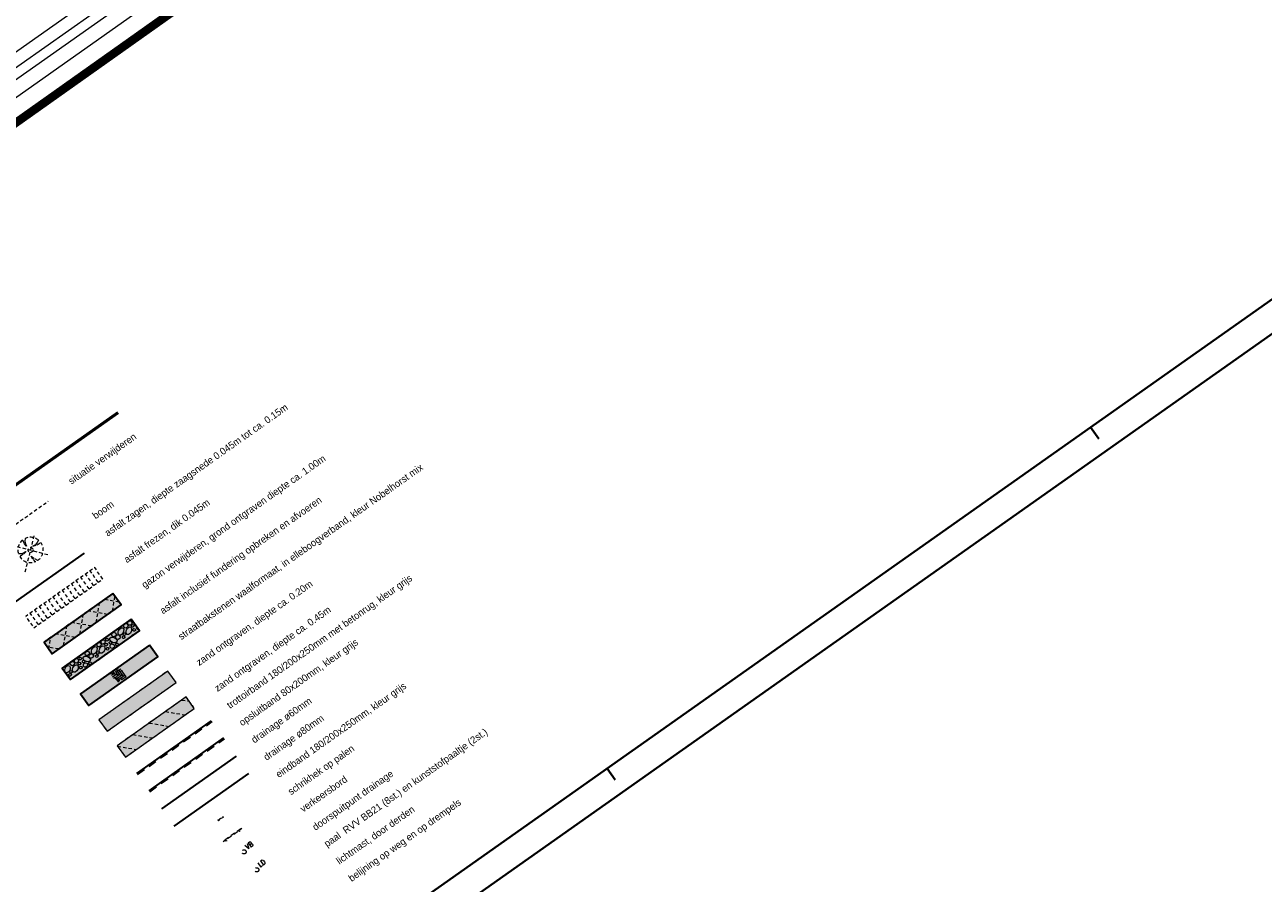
# Model space of a CAD drawing. Header units: metres. Extents: x 148425 to 149111, y 486065 to 486671.
# Tile 17 of 81: x 148662 to 148882, y 486169 to 486322. Entities that reach past the tile are written whole.
import ezdxf

# ---------------------------------------------------------------- set-up
doc = ezdxf.new("R2010")
doc.units = ezdxf.units.M
doc.header["$MEASUREMENT"] = 0
doc.linetypes.add('DGN Style 2', pattern=[1, 0.6, -0.4])
for name, color, linetype, lineweight in [('BWR-alg-details verklaring', 7, 'Continuous', 30), ('BWR-verw-asfalt zagen_GV', 6, 'zaagsnede', 30), ('BWR-verw-band-opsluit 80x200_GV', 1, '820w', 30), ('BWR-verw-band-trottoir 180¯200x250 betonrug_GV', 2, 'betonrugw', 30), ('BWR-verw-drain ø 60', 60, 'drainage60w', 30), ('BWR-verw-drain ø 80', 60, 'drainagew', 30), ('BWR-verw-situatie', 214, 'DGN Style 2', 13), ('IRP-L-VERHARDING-detaillering', 7, 'Continuous', 0), ('TOP-L-topo objecten vlak', 7, 'Continuous', 0), ('WVB-alg-onderhoek', 7, 'Continuous', 30), ('WVB-alg-werkgrens', 6, 'Continuous', 53), ('WVB-pen-dik 013', 1, 'Continuous', 0), ('WVB-pen-dik 050', 1, 'Continuous', 53), ('WVB-raster-20%', 254, 'Continuous', 30), ('WVB-raster-60%', 253, 'Continuous', 30)]:
    doc.layers.add(name, color=color, linetype=linetype, lineweight=lineweight)
doc.styles.add('Style-STANDARD', font='STANDARD.shx')
doc.styles.add('Style-WORKING', font='WORKING.shx')
doc.linetypes.add('820w', pattern='A,2.1,["v",Style-WORKING,S=0.499998,R=0,X=-0.132,Y=-0.187],0.9,-0.4,0.4,-0.4,0.4,-0.4,0.4,-0.4', length=5.8)
doc.linetypes.add('betonrugw', pattern='A,1,-1.1,["v",Style-WORKING,S=0.499998,R=0,X=-0.132,Y=-0.187],-2.1', length=4.2)
doc.linetypes.add('drainage60w', pattern='A,2.1,["V",Style-WORKING,S=0.700002,R=0,X=-0.228,Y=-0.367],2.9,-0.32,0.02,-0.32,1,-0.32,5', length=11.98)
doc.linetypes.add('drainagew', pattern='A,2.1,["V",Style-WORKING,S=0.700002,R=0,X=-0.228,Y=-0.367],2.9,-0.32,0.02,-0.32,0.4,-0.32,0.05,-0.32', length=6.75)
doc.linetypes.add('zaagsnede', pattern='A,-0.15,[15,dgnlstyle-CivielV8i.shx,S=0.002381,R=0,X=0,Y=0],-0.15', length=0.3)

# ---------------------------------------------------------------- blocks, each defined once
blk = doc.blocks.new('BB')
at = {"layer": 'BWR-verw-situatie'}
for p, q in [((-2.78, 2.86), (2, -2.12)), ((-2.39, -2.14), (2.6, 2.51)), ((0.04, 1.51), (0.03, 2.25)), ((-2.25, -0.11), (-1.59, 0.33)), ((-1.97, 0.45), (-2.22, 0.33)), ((-1.67, 0.54), (-1.97, 0.45)), ((-0.92, 0.54), (-1.67, 0.54)), ((-1.59, 0.33), (-0.92, 0.54)), ((0.03, 2.01), (0.03, 2.18)), ((0.2, 0.8), (0.04, 1.51)), ((0.28, 1.47), (0.2, 0.8)), ((0.37, 1.8), (0.28, 1.47)), ((0.64, 2.15), (0.37, 1.8)), ((0.96, 0.26), (1.47, 0.3)), ((1.38, 0.17), (0.96, 0.26)), ((1.88, 0.01), (1.38, 0.17)), ((1.47, 0.3), (2.24, 0.24)), ((2.23, -0.29), (1.88, 0.01)), ((1.97, 0.26), (2.13, 0.26)), ((0.34, -0.71), (0.13, -1.51)), ((0.13, -1.51), (0.14, -2.25)), ((0.3, -1.21), (0.34, -0.71)), ((0.47, -1.71), (0.3, -1.21)), ((0.74, -2.12), (0.47, -1.71))]:
    blk.add_line(p, q, dxfattribs=at)
blk.add_circle((0, 0), 0.435, dxfattribs=at)
for start, end in [(89.1895, 171.7267), (6.0847, 73.4014), (182.8775, 273.4885), (289.3087, 352.437)]:
    blk.add_arc((0, 0), 2.25, start, end, dxfattribs=at)
blk = doc.blocks.new('121_1')
at = {"color": 0, "linetype": 'ByBlock', "lineweight": -2}
blk.add_circle((0, 0), 0.25, dxfattribs=at)
at = {"color": 0, "linetype": 'ByBlock', "lineweight": -2, "style": 'Style-STANDARD'}
blk.add_text('LD', height=0.6, dxfattribs=at).set_placement((0.483, 0))
blk = doc.blocks.new('dikformaat')
at = {"layer": 'IRP-L-VERHARDING-detaillering', "color": 7, "linetype": 'Continuous', "lineweight": 0}
for p, q in [((0.133, 0.333), (0, 0.333)), ((0, 0.267), (0.133, 0.267)), ((0.067, 0.2), (0, 0.2)), ((0, 0.133), (0, 0.2)), ((0, 0), (0, 0.133)), ((0, 0), (0.2, 0)), ((0.067, 0.2), (0.067, 0.267)), ((0.067, 0), (0.067, 0.2)), ((0.067, 0.067), (0.267, 0.067)), ((0.133, 0.267), (0.133, 0.333)), ((0.133, 0.333), (0.2, 0.333)), ((0.133, 0.067), (0.133, 0.267)), ((0.133, 0.133), (0.334, 0.133)), ((0.2, 0.333), (0.2, 0.4)), ((0.2, 0.333), (0.2, 0.267)), ((0.2, 0.133), (0.2, 0.267)), ((0.2, 0.2), (0.334, 0.2)), ((0.267, 0.2), (0.267, 0.4)), ((0.267, 0.267), (0.4, 0.267)), ((0.267, 0), (0.267, 0.067)), ((0.267, 0.067), (0.334, 0.067)), ((0.334, 0.267), (0.334, 0.4)), ((0.4, 0.333), (0.334, 0.333)), ((0.4, 0.2), (0.334, 0.2)), ((0.4, 0.133), (0.334, 0.133)), ((0.334, 0), (0.334, 0.133)), ((0.4, 0.333), (0.4, 0.4)), ((0.4, 0.067), (0.4, 0.133)), ((0.2, 0), (0.267, 0))]:
    blk.add_line(p, q, dxfattribs=at)
blk = doc.blocks.new('DIKF01')
at = {"layer": 'IRP-L-VERHARDING-detaillering', "xscale": 2, "yscale": 2, "zscale": 2, "rotation": 90}
blk.add_blockref('dikformaat', (0, 0), dxfattribs=at)
blk = doc.blocks.new('EINDB')
at = {"layer": 'BWR-verw-situatie'}
for p, q in [((0, 0.2), (1, 0)), ((1, 0.2), (0, 0)), ((0, 0), (0, 0.2)), ((1, 0), (1, 0.2))]:
    blk.add_line(p, q, dxfattribs=at)
blk = doc.blocks.new('14_1')
at = {"color": 0, "linetype": 'ByBlock', "lineweight": -2}
blk.add_circle((0, 0), 0.25, dxfattribs=at)
at = {"color": 0, "linetype": 'ByBlock', "lineweight": -2, "style": 'Style-STANDARD'}
blk.add_text('VB', height=0.6, dxfattribs=at).set_placement((0.483, 0))
blk = doc.blocks.new('SCHRIK_1')
at = {"layer": 'BWR-verw-situatie'}
for p, q in [((0.5, 0.23), (0.52, 0.25)), ((2.5, 0.25), (2.5, 0.25))]:
    blk.add_line(p, q, dxfattribs=at)
at = {"layer": 'BWR-verw-situatie', "flags": 128}
blk.add_lwpolyline([(0, 0.1), (0.5, 0.1), (0.5, 0.25), (0.65, 0.25), (0.65, 0.1), (2.5, 0.1), (2.5, 0.25), (2.65, 0.25), (2.65, 0.1), (3, 0.1), (3, 0), (0, 0)], close=True, dxfattribs=at)

msp = doc.modelspace()

# ---------------------------------------------------------------- linework, layer by layer
at = {"layer": 'BWR-verw-asfalt zagen_GV', "linetype": 'zaagsnede', "ltscale": 2.5}
msp.add_line((148660.36, 486219.27), (148672.6, 486227.93), dxfattribs=at)
at = {"layer": 'BWR-verw-band-opsluit 80x200_GV', "linetype": 'betonrugw'}
msp.add_line((148684.05, 486185.75), (148697.31, 486195.13), dxfattribs=at)
at = {"layer": 'BWR-verw-band-trottoir 180¯200x250 betonrug_GV', "linetype": 'betonrugw', "lineweight": 30, "ltscale": 3}
msp.add_line((148681.89, 486188.82), (148695.15, 486198.19), dxfattribs=at)
at = {"layer": 'BWR-verw-drain ø 60', "linetype": 'drainage60w', "ltscale": 2.5}
msp.add_line((148686.33, 486182.53), (148699.59, 486191.9), dxfattribs=at)
at = {"layer": 'BWR-verw-drain ø 80', "linetype": 'drainagew'}
msp.add_line((148688.5, 486179.47), (148701.76, 486188.84), dxfattribs=at)
at = {"layer": 'BWR-verw-situatie'}
for p, q in [((148653.86, 486228.46), (148666.14, 486237.14)), ((148675.03, 486222.76), (148673.59, 486224.81)), ((148671.77, 486220.46), (148670.32, 486222.5)), ((148672.58, 486221.03), (148671.14, 486223.07)), ((148673.4, 486221.61), (148671.96, 486223.65)), ((148674.22, 486222.19), (148672.77, 486224.23)), ((148668.5, 486218.15), (148667.06, 486220.19)), ((148669.32, 486218.72), (148667.87, 486220.76)), ((148670.13, 486219.3), (148668.69, 486221.34)), ((148670.95, 486219.88), (148669.51, 486221.92)), ((148677.55, 486217.66), (148678.01, 486220.29)), ((148665.24, 486215.84), (148663.79, 486217.88)), ((148666.05, 486216.41), (148664.61, 486218.45)), ((148666.87, 486216.99), (148665.42, 486219.03)), ((148667.68, 486217.57), (148666.24, 486219.61)), ((148674.67, 486215.62), (148675.26, 486219.1)), ((148678.75, 486219.24), (148676.11, 486219.7)), ((148664.42, 486215.26), (148662.98, 486217.3)), ((148673.82, 486215.02), (148670.33, 486215.61)), ((148671.78, 486213.57), (148672.38, 486217.06)), ((148676.7, 486217.06), (148673.22, 486217.66)), ((148670.93, 486212.97), (148667.45, 486213.57)), ((148668.89, 486211.53), (148669.49, 486215.02)), ((148668.05, 486210.93), (148666, 486211.28)), ((148666.25, 486210.93), (148666.6, 486212.98)), ((148689.86, 486201.87), (148691.19, 486201.64)), ((148686.97, 486199.82), (148690.46, 486199.23)), ((148684.09, 486197.78), (148687.57, 486197.19)), ((148678.45, 486193.68), (148681.8, 486193.1)), ((148681.2, 486195.74), (148684.69, 486195.14))]:
    msp.add_line(p, q, dxfattribs=at)
at = {"layer": 'BWR-verw-situatie', "ltscale": 2.5}
for p, q in [((148682, 486188.65), (148695.26, 486198.03)), ((148684.17, 486185.59), (148697.43, 486194.97))]:
    msp.add_line(p, q, dxfattribs=at)
at = {"layer": 'BWR-verw-situatie', "flags": 128}
for points in [[(148663.6, 486214.68), (148675.85, 486223.34), (148674.41, 486225.38), (148662.16, 486216.72)], [(148666.85, 486210.09), (148679.1, 486218.75), (148677.65, 486220.79), (148665.41, 486212.13)], [(148670.1, 486205.5), (148682.34, 486214.16), (148680.9, 486216.2), (148668.65, 486207.54)], [(148673.34, 486200.9), (148685.59, 486209.56), (148684.15, 486211.6), (148671.9, 486202.94)], [(148676.59, 486196.31), (148688.84, 486204.97), (148687.39, 486207.01), (148675.15, 486198.35)], [(148679.84, 486191.72), (148692.08, 486200.38), (148690.64, 486202.42), (148678.39, 486193.76)]]:
    msp.add_lwpolyline(points, close=True, dxfattribs=at)
at = {"layer": 'TOP-L-topo objecten vlak', "color": 7, "linetype": 'Continuous', "lineweight": 0}
for p, q in [((148927.99, 486505.5), (148565.2, 486249.74)), ((148929.3, 486503.64), (148567.03, 486248.26)), ((148930.3, 486502.22), (148568.87, 486247.41)), ((148612.28, 486274.84), (148931.21, 486500)), ((148596.66, 486064.53), (149111.32, 486427.89)), ((148596.66, 486064.53), (149111.32, 486427.89)), ((148596.66, 486064.53), (149111.32, 486427.89)), ((148852.54, 486248.25), (148851.1, 486250.29)), ((148852.54, 486248.25), (148851.1, 486250.29)), ((148852.54, 486248.25), (148851.1, 486250.29)), ((148766.77, 486187.69), (148765.33, 486189.74)), ((148766.77, 486187.69), (148765.33, 486189.74)), ((148766.77, 486187.69), (148765.33, 486189.74))]:
    msp.add_line(p, q, dxfattribs=at)
at = {"layer": 'WVB-alg-onderhoek', "lineweight": 40, "ltscale": 500}
for p, q in [((148596.66, 486064.53), (149111.32, 486427.89)), ((148852.54, 486248.25), (148851.1, 486250.29)), ((148766.77, 486187.69), (148765.33, 486189.74))]:
    msp.add_line(p, q, dxfattribs=at)
at = {"layer": 'WVB-alg-onderhoek', "lineweight": 40, "flags": 128}
msp.add_lwpolyline([(148601.94, 486074.39), (149104.35, 486429.09), (148938.82, 486663.54), (148436.41, 486308.84)], close=True, dxfattribs=at)
msp.add_lwpolyline([(148601.94, 486074.39), (149104.35, 486429.09), (148938.82, 486663.54), (148436.41, 486308.84)], close=True, dxfattribs=at)
msp.add_lwpolyline([(148601.94, 486074.39), (149104.35, 486429.09), (148938.82, 486663.54), (148436.41, 486308.84)], close=True, dxfattribs=at)
at = {"layer": 'WVB-alg-onderhoek', "lineweight": 40, "ltscale": 500}
msp.add_3dface([(148601.94, 486074.39), (149104.35, 486429.09), (148938.82, 486663.54), (148436.41, 486308.84)], dxfattribs=at)
at = {"layer": 'WVB-alg-werkgrens', "linetype": 'Continuous', "ltscale": 2.5, "const_width": 1.5, "flags": 128}
msp.add_lwpolyline([(148933.42, 486497.81), (148874.41, 486581.38), (148538.89, 486351.02), (148526.85, 486327.91), (148530.99, 486325.23), (148531.11, 486326.82), (148532.71, 486327.69), (148532.63, 486326.16), (148530.99, 486325.23), (148539.25, 486319.88), (148535.44, 486309.43), (148532.52, 486299.18), (148531.73, 486286.9), (148532.07, 486275.41), (148533.05, 486268.79), (148534.13, 486264.38), (148536.12, 486258.31), (148550.85, 486226.66)], close=True, dxfattribs=at)
at = {"layer": 'WVB-pen-dik 013'}
for p, q in [((148681.11, 486215.82), (148681.11, 486215.9)), ((148681.88, 486214.59), (148681.88, 486214.82))]:
    msp.add_line(p, q, dxfattribs=at)
at = {"layer": 'WVB-pen-dik 013', "flags": 128}
for points in [[(148680.27, 486215.35), (148680.27, 486215.71), (148680.54, 486215.92), (148680.86, 486215.86), (148681.03, 486215.56), (148680.96, 486215.3), (148680.68, 486215.13), (148680.46, 486215.16), (148680.27, 486215.35)], [(148681.25, 486215.71), (148681.22, 486215.71), (148681.11, 486215.82)], [(148677.16, 486213.56), (148677.16, 486213.55), (148677.14, 486213.54)], [(148677.46, 486213.31), (148677.46, 486213.68), (148677.72, 486213.89), (148678.05, 486213.82), (148678.22, 486213.53), (148678.15, 486213.27), (148677.86, 486213.1), (148677.65, 486213.13), (148677.46, 486213.31)], [(148678.16, 486212.84), (148678.16, 486213.21), (148678.42, 486213.42), (148678.75, 486213.35), (148678.92, 486213.06), (148678.85, 486212.8), (148678.57, 486212.62), (148678.35, 486212.66), (148678.16, 486212.84)], [(148678.62, 486214.16), (148678.85, 486214.52), (148679.16, 486214.7), (148679.4, 486214.66), (148679.56, 486214.42), (148679.54, 486214), (148679.32, 486213.6), (148679.02, 486213.38), (148678.76, 486213.38), (148678.57, 486213.61), (148678.55, 486213.93), (148678.63, 486214.18)], [(148679.46, 486213.46), (148679.46, 486213.68), (148679.61, 486213.81), (148679.81, 486213.77), (148679.91, 486213.59), (148679.87, 486213.43), (148679.7, 486213.33), (148679.57, 486213.35), (148679.46, 486213.46)], [(148679.56, 486214.86), (148679.56, 486215.22), (148679.82, 486215.43), (148680.15, 486215.37), (148680.32, 486215.07), (148680.25, 486214.81), (148679.96, 486214.64), (148679.75, 486214.68), (148679.56, 486214.86)], [(148680.02, 486214.29), (148680.25, 486214.64), (148680.56, 486214.83), (148680.8, 486214.79), (148680.96, 486214.55), (148680.94, 486214.13), (148680.73, 486213.73), (148680.42, 486213.51), (148680.16, 486213.5), (148679.97, 486213.74), (148679.96, 486214.06), (148680.03, 486214.31)], [(148680.94, 486214.93), (148680.94, 486215.15), (148681.1, 486215.28), (148681.3, 486215.24), (148681.4, 486215.06), (148681.35, 486214.9), (148681.18, 486214.8), (148681.05, 486214.82), (148680.94, 486214.93)], [(148680.94, 486213.16), (148680.94, 486213.27), (148681.2, 486213.48), (148681.35, 486213.45)], [(148681.2, 486214.21), (148681.2, 486214.43), (148681.36, 486214.56), (148681.56, 486214.52), (148681.66, 486214.34), (148681.62, 486214.18), (148681.45, 486214.08), (148681.32, 486214.1), (148681.2, 486214.21)], [(148681.65, 486213.67), (148681.65, 486213.76), (148681.92, 486213.97), (148682.04, 486213.94)], [(148682.18, 486214.39), (148682.07, 486214.41), (148681.88, 486214.59)], [(148673.88, 486210.81), (148674.11, 486211.17), (148674.42, 486211.35), (148674.66, 486211.31), (148674.82, 486211.07), (148674.8, 486210.65), (148674.59, 486210.25), (148674.28, 486210.03), (148674.02, 486210.03), (148673.83, 486210.27), (148673.81, 486210.59), (148673.89, 486210.83)], [(148674.82, 486211.51), (148674.82, 486211.87), (148675.09, 486212.08), (148675.41, 486212.02), (148675.58, 486211.72), (148675.51, 486211.46), (148675.23, 486211.29), (148675.01, 486211.33), (148674.82, 486211.51)], [(148675.28, 486210.94), (148675.51, 486211.29), (148675.82, 486211.48), (148676.06, 486211.44), (148676.22, 486211.2), (148676.2, 486210.78), (148675.99, 486210.38), (148675.68, 486210.16), (148675.42, 486210.16), (148675.23, 486210.39), (148675.22, 486210.71), (148675.29, 486210.96)], [(148675.53, 486212), (148675.53, 486212.36), (148675.8, 486212.57), (148676.13, 486212.51), (148676.29, 486212.21), (148676.22, 486211.95), (148675.94, 486211.78), (148675.73, 486211.81), (148675.53, 486212)], [(148676.2, 486211.58), (148676.2, 486211.8), (148676.36, 486211.93), (148676.56, 486211.89), (148676.66, 486211.71), (148676.61, 486211.55), (148676.44, 486211.45), (148676.31, 486211.47), (148676.2, 486211.58)], [(148676.37, 486212.47), (148676.37, 486212.69), (148676.53, 486212.82), (148676.72, 486212.78), (148676.82, 486212.6), (148676.78, 486212.44), (148676.61, 486212.34), (148676.48, 486212.36), (148676.37, 486212.47)], [(148676.47, 486210.86), (148676.47, 486211.08), (148676.62, 486211.21), (148676.82, 486211.17), (148676.92, 486210.99), (148676.88, 486210.83), (148676.71, 486210.73), (148676.58, 486210.75), (148676.47, 486210.86)], [(148676.96, 486211.94), (148676.96, 486212.16), (148677.12, 486212.28), (148677.32, 486212.24), (148677.42, 486212.07), (148677.38, 486211.91), (148677.21, 486211.81), (148677.08, 486211.83), (148676.96, 486211.94)], [(148677.86, 486212.96), (148678.21, 486212.73), (148678.39, 486212.42), (148678.36, 486212.19), (148678.12, 486212.02), (148677.69, 486212.04), (148677.3, 486212.26), (148677.07, 486212.56), (148677.07, 486212.83), (148677.31, 486213.01), (148677.63, 486213.03), (148677.87, 486212.96)], [(148677.14, 486211.24), (148677.14, 486211.61), (148677.4, 486211.82), (148677.73, 486211.75), (148677.9, 486211.46), (148677.83, 486211.2), (148677.54, 486211.03), (148677.33, 486211.06), (148677.14, 486211.24)], [(148678.13, 486211.63), (148678.13, 486211.85), (148678.29, 486211.97), (148678.49, 486211.93), (148678.59, 486211.76), (148678.54, 486211.6), (148678.37, 486211.5), (148678.25, 486211.52), (148678.13, 486211.63)], [(148678.84, 486211.68), (148678.84, 486211.72), (148679.1, 486211.93), (148679.18, 486211.92)], [(148679.31, 486212.91), (148679.31, 486213.14), (148679.47, 486213.26), (148679.66, 486213.22), (148679.76, 486213.04), (148679.73, 486212.89), (148679.55, 486212.79), (148679.42, 486212.81), (148679.31, 486212.91)], [(148670.8, 486208.65), (148670.8, 486209.01), (148671.06, 486209.22), (148671.39, 486209.16), (148671.55, 486208.86), (148671.49, 486208.6), (148671.2, 486208.43), (148670.99, 486208.46), (148670.8, 486208.65)], [(148671.63, 486209.12), (148671.63, 486209.34), (148671.79, 486209.47), (148671.99, 486209.43), (148672.09, 486209.25), (148672.05, 486209.09), (148671.87, 486208.99), (148671.75, 486209.01), (148671.63, 486209.12)], [(148673.12, 486209.61), (148673.47, 486209.38), (148673.65, 486209.07), (148673.62, 486208.84), (148673.38, 486208.67), (148672.96, 486208.7), (148672.56, 486208.91), (148672.34, 486209.21), (148672.34, 486209.48), (148672.57, 486209.66), (148672.89, 486209.68), (148673.14, 486209.61)], [(148672.43, 486210.2), (148672.43, 486210.2), (148672.42, 486210.2)], [(148672.72, 486209.96), (148672.72, 486210.33), (148672.98, 486210.54), (148673.31, 486210.47), (148673.48, 486210.18), (148673.41, 486209.92), (148673.13, 486209.75), (148672.91, 486209.78), (148672.72, 486209.96)], [(148673.42, 486209.49), (148673.42, 486209.86), (148673.69, 486210.07), (148674.02, 486210), (148674.18, 486209.71), (148674.11, 486209.45), (148673.83, 486209.28), (148673.61, 486209.31), (148673.42, 486209.49)], [(148674.57, 486209.57), (148674.57, 486209.79), (148674.73, 486209.91), (148674.93, 486209.87), (148675.03, 486209.69), (148674.99, 486209.54), (148674.81, 486209.44), (148674.69, 486209.46), (148674.57, 486209.57)], [(148674.72, 486210.11), (148674.72, 486210.33), (148674.87, 486210.46), (148675.07, 486210.42), (148675.17, 486210.24), (148675.13, 486210.08), (148674.96, 486209.98), (148674.83, 486210), (148674.72, 486210.11)], [(148676.2, 486209.81), (148676.2, 486209.92), (148676.47, 486210.13), (148676.61, 486210.1)], [(148676.92, 486210.32), (148676.92, 486210.41), (148677.18, 486210.62), (148677.31, 486210.59)], [(148669.09, 486206.92), (148669.08, 486207.24), (148669.15, 486207.48)], [(148669.14, 486207.46), (148669.37, 486207.82), (148669.68, 486208), (148669.92, 486207.96), (148670.08, 486207.72), (148670.06, 486207.3), (148669.85, 486206.9), (148669.54, 486206.68), (148669.28, 486206.68), (148669.09, 486206.91)], [(148669.98, 486206.77), (148669.98, 486206.98), (148670.14, 486207.11), (148670.33, 486207.07), (148670.43, 486206.89), (148670.39, 486206.74), (148670.22, 486206.63), (148670.09, 486206.65), (148669.98, 486206.77)], [(148670.08, 486208.16), (148670.08, 486208.52), (148670.35, 486208.73), (148670.68, 486208.67), (148670.84, 486208.37), (148670.77, 486208.11), (148670.49, 486207.94), (148670.27, 486207.98), (148670.08, 486208.16)], [(148670.54, 486207.59), (148670.77, 486207.95), (148671.09, 486208.13), (148671.32, 486208.09), (148671.48, 486207.85), (148671.46, 486207.43), (148671.25, 486207.03), (148670.94, 486206.81), (148670.68, 486206.81), (148670.49, 486207.04), (148670.48, 486207.36), (148670.55, 486207.61)], [(148671.46, 486208.23), (148671.46, 486208.45), (148671.62, 486208.58), (148671.82, 486208.54), (148671.92, 486208.36), (148671.88, 486208.2), (148671.71, 486208.1), (148671.58, 486208.12), (148671.46, 486208.23)], [(148671.73, 486207.51), (148671.73, 486207.73), (148671.88, 486207.86), (148672.08, 486207.82), (148672.18, 486207.64), (148672.14, 486207.48), (148671.97, 486207.38), (148671.84, 486207.4), (148671.73, 486207.51)], [(148672.18, 486206.97), (148672.18, 486207.06), (148672.44, 486207.27), (148672.57, 486207.24)], [(148672.22, 486208.59), (148672.22, 486208.81), (148672.38, 486208.93), (148672.58, 486208.89), (148672.68, 486208.72), (148672.64, 486208.56), (148672.47, 486208.46), (148672.34, 486208.48), (148672.22, 486208.59)], [(148672.4, 486207.89), (148672.4, 486208.26), (148672.67, 486208.47), (148672.99, 486208.4), (148673.16, 486208.11), (148673.09, 486207.85), (148672.81, 486207.68), (148672.59, 486207.71), (148672.4, 486207.89)], [(148673.39, 486208.28), (148673.39, 486208.5), (148673.55, 486208.62), (148673.75, 486208.58), (148673.85, 486208.41), (148673.81, 486208.25), (148673.64, 486208.15), (148673.51, 486208.17), (148673.39, 486208.28)], [(148674.1, 486208.33), (148674.1, 486208.37), (148674.36, 486208.58), (148674.44, 486208.57)], [(148669.83, 486206.22), (148669.83, 486206.44), (148669.99, 486206.56), (148670.19, 486206.52), (148670.29, 486206.34), (148670.25, 486206.19), (148670.08, 486206.09), (148669.95, 486206.11), (148669.83, 486206.22)], [(148671.46, 486206.46), (148671.46, 486206.57), (148671.73, 486206.78), (148671.87, 486206.75)]]:
    msp.add_lwpolyline(points, dxfattribs=at)
at = {"layer": 'WVB-pen-dik 050'}
msp.add_line((148650.57, 486233.12), (148678.54, 486252.89), dxfattribs=at)
at = {"layer": 'WVB-raster-20%', "ltscale": 2.5, "flags": 128}
for points in [[(148677.65, 486220.79), (148665.41, 486212.13), (148666.85, 486210.09), (148679.1, 486218.75)], [(148680.9, 486216.2), (148668.65, 486207.54), (148670.1, 486205.5), (148682.34, 486214.16)], [(148684.15, 486211.6), (148671.9, 486202.94), (148673.34, 486200.9), (148685.59, 486209.56)]]:
    msp.add_lwpolyline(points, close=True, dxfattribs=at)
at = {"layer": 'WVB-raster-20%', "ltscale": 2.5}
for points in [[(148677.65, 486220.79), (148665.41, 486212.13), (148679.1, 486218.75), (148666.85, 486210.09)], [(148680.9, 486216.2), (148668.65, 486207.54), (148682.34, 486214.16), (148670.1, 486205.5)], [(148684.15, 486211.6), (148671.9, 486202.94), (148685.59, 486209.56), (148673.34, 486200.9)]]:
    msp.add_solid(points, dxfattribs=at)
at = {"layer": 'WVB-raster-60%', "linetype": 'Continuous', "lineweight": 0, "flags": 128}
for points in [[(148687.39, 486207.01), (148675.15, 486198.35), (148676.59, 486196.31), (148688.84, 486204.97)], [(148690.64, 486202.42), (148678.39, 486193.76), (148679.84, 486191.72), (148692.08, 486200.38)]]:
    msp.add_lwpolyline(points, close=True, dxfattribs=at)
at = {"layer": 'WVB-raster-60%', "linetype": 'Continuous', "lineweight": 0}
for points in [[(148687.39, 486207.01), (148675.15, 486198.35), (148688.84, 486204.97), (148676.59, 486196.31)], [(148690.64, 486202.42), (148678.39, 486193.76), (148692.08, 486200.38), (148679.84, 486191.72)]]:
    msp.add_solid(points, dxfattribs=at)

# ---------------------------------------------------------------- block references
at = {"layer": 'BWR-verw-situatie'}
for name, p, rotation in [('BB', (148663.02, 486228.5), 122.3878408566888), ('EINDB', (148697.08, 486181.18), 215.257704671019)]:
    msp.add_blockref(name, p, dxfattribs=dict(at, rotation=rotation))
for name, p, xscale, yscale, zscale, rotation in [('SCHRIK_1', (148700.45, 486179.15), 1.353750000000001, 1.353750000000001, 1.353750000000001, 215.2577046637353), ('14_1', (148700.9, 486174.92), 1.5, 1.5, 1.5, 34.34129162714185)]:
    msp.add_blockref(name, p, dxfattribs=dict(at, xscale=xscale, yscale=yscale, zscale=zscale, rotation=rotation))
at = {"layer": 'BWR-verw-situatie', "linetype": 'DGN Style 2', "xscale": 1.5, "yscale": 1.5, "zscale": 1.5, "rotation": 35.33904246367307}
msp.add_blockref('121_1', (148703.15, 486171.73), dxfattribs=at)
at = {"layer": 'IRP-L-VERHARDING-detaillering', "xscale": 2.5, "yscale": 2.5, "zscale": 2.5, "rotation": 35.25770466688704}
msp.add_blockref('DIKF01', (148679.98, 486206), dxfattribs=at)

# ---------------------------------------------------------------- texts
at = {"layer": 'BWR-alg-details verklaring', "style": 'Style-WORKING'}
for s, p in [('asfalt zagen, diepte zaagsnede 0.045m tot ca. 0.15m', (148676.72, 486230.84)), ('situatie verwijderen', (148670.27, 486240.06)), ('boom', (148674.55, 486233.91)), ('trottoirband 180/200x250mm met betonrug, kleur grijs', (148698.41, 486200.25)), ('zand ontgraven, diepte ca. 0.20m', (148692.95, 486207.88)), ('zand ontgraven, diepte ca. 0.45m', (148696.2, 486203.28)), ('opsluitband 80x200mm, kleur grijs', (148700.57, 486197.19)), ('eindband 180/200x250mm, kleur grijs', (148707.07, 486188)), ('drainage ø60mm', (148702.74, 486194.13)), ('drainage ø80mm', (148704.9, 486191.06)), ('paal  RVV BB21 (8st.) en kunststofpaaltje (2st.)', (148715.64, 486175.7)), ('schrikhek op palen', (148709.23, 486184.94)), ('doorspuitpunt drainage', (148713.57, 486178.64)), ('verkeersbord', (148711.4, 486181.88)), ('belijning op weg en op drempels', (148719.97, 486169.57)), ('lichtmast, door derden', (148717.81, 486172.63))]:
    msp.add_text(s, height=1.25, rotation=35.2577, dxfattribs=at).set_placement(p)
at = {"layer": 'BWR-alg-details verklaring', "char_height": 1.25, "attachment_point": 7, "rotation": 35.2576, "line_spacing_factor": 0.6, "style": 'Style-WORKING'}
for s, insert in [('gazon verwijderen, grond ontgraven diepte ca. 1.00m', (148683.49, 486221.34)), ('straatbakstenen waalformaat, in elleboogverband, kleur Nobelhorst mix', (148689.99, 486212.16)), ('asfalt frezen, dik 0.045m', (148680.25, 486225.94)), ('asfalt inclusief fundering opbreken en afvoeren', (148686.74, 486216.75))]:
    msp.add_mtext(s, dxfattribs=dict(at, insert=insert))

doc.saveas('drawing.dxf')
